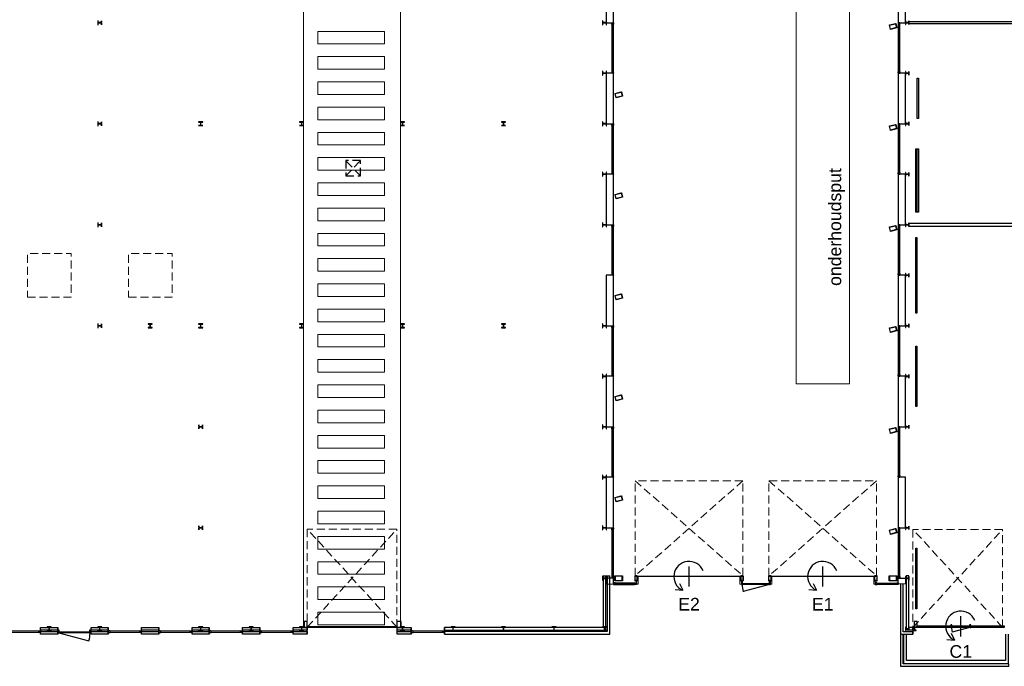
# Model space of a CAD drawing. Header units: millimetres. Extents: x 7256 to 213640, y 21030 to 164335.
# Tile 15 of 70: x 57626 to 96613, y 34980 to 60566. Entities that reach past the tile are written whole.
import ezdxf
from ezdxf.enums import TextEntityAlignment as Align

# ---------------------------------------------------------------- set-up
doc = ezdxf.new("R2010")
doc.units = ezdxf.units.MM
doc.header["$LTSCALE"] = 100
doc.linetypes.add('HIDDEN2', pattern=[4.7625, 3.175, -1.5875])
for name, color, linetype in [('AA28----_KONSTRUKTIE', 252, 'Continuous'), ('AL21----_BUITENWAND', 3, 'Continuous'), ('AL22----_BINNENWAND', 2, 'Continuous'), ('AL23----_VLOEREN', 8, 'Continuous'), ('AL28----_KONSTRUKTIE_BETON', 3, 'Continuous'), ('AL28----_KONSTRUKTIE_STAAL', 1, 'Continuous'), ('AL31----_BUITENKOZIJNEN', 1, 'Continuous'), ('AL31----_DRAAIRICHTING', 8, 'HIDDEN2'), ('AL32----_BINNENKOZIJNEN', 1, 'Continuous'), ('AL33----_VLOEROPENINGEN', 1, 'HIDDEN2'), ('AL37----_DAKOPENINGEN', 8, 'HIDDEN2'), ('AL43----_VLOERAFWERKINGEN', 8, 'Continuous'), ('AL51----_RADIATOREN', 8, 'Continuous'), ('AT31----_BUITENKOZIJNEN', 7, 'Continuous')]:
    doc.layers.add(name, color=color, linetype=linetype)
doc.styles.get("Standard").update_dxf_attribs({"font": 'arial.ttf'})

# ---------------------------------------------------------------- blocks, each defined once
blk = doc.blocks.new('HEA 160')
at = {"layer": 'AA28----_KONSTRUKTIE'}
h = blk.add_hatch(color=256, dxfattribs=at)
h.dxf.hatch_style = 1
h.paths.add_polyline_path([(80, -76), (80, -67), (18, -67, -0.414214), (3, -52), (3, 52, -0.414214), (18, 67), (80, 67), (80, 76), (-80, 76), (-80, 67), (-18, 67, -0.414214), (-3, 52), (-3, -52, -0.414214), (-18, -67), (-80, -67), (-80, -76)])
at = {"layer": 'AL28----_KONSTRUKTIE_STAAL'}
blk.add_lwpolyline([(-80, 76), (-80, 67), (-18, 67, -0.414214), (-3, 52), (-3, -52, -0.414214), (-18, -67), (-80, -67), (-80, -76), (80, -76), (80, -67), (18, -67, -0.414214), (3, -52), (3, 52, -0.414214), (18, 67), (80, 67), (80, 76)], format="xyb", close=True, dxfattribs=at)
blk = doc.blocks.new('Buitenkozijn B')
at = {"layer": 'AL31----_BUITENKOZIJNEN', "linetype": 'Continuous', "lineweight": 0}
for p, q in [((59, 34), (1260, 34)), ((76, 14), (1243, 14)), ((1243, 14), (1260, 14)), ((1260, 14), (1243, 14)), ((1260, 14), (1260, 34)), ((1260, 34), (1260, 14)), ((1243, -34), (76, -34))]:
    blk.add_line(p, q, dxfattribs=at)
at = {"layer": 'AL31----_BUITENKOZIJNEN'}
for points in [[(0, 34), (0, -34), (76, -34), (76, 14), (59, 14), (59, 34)], [(1319, 34), (1319, -34), (1243, -34), (1243, 14), (1260, 14), (1260, 34)]]:
    blk.add_lwpolyline(points, close=True, dxfattribs=at)
blk = doc.blocks.new('*U210')
at = {"layer": 'AL31----_BUITENKOZIJNEN'}
for points in [[(-1300, -50), (-1265, -50), (-1265, -9), (-1250, -9), (-1250, 50), (-1300, 50)], [(-50, 50), (-50, -9), (-35, -9), (-35, -50), (0, -50), (0, 50)], [(-1265, -9), (-35, -9), (-35, -50), (-1265, -50)]]:
    blk.add_lwpolyline(points, close=True, dxfattribs=at)
blk.add_lwpolyline([(-1265, -50), (-77, -368)], dxfattribs=at)
blk.add_arc((-1265, -50), 1230, 345, 0, dxfattribs=at)
blk = doc.blocks.new('*U215')
at = {"layer": 'AL31----_BUITENKOZIJNEN'}
for points in [[(-1150, -50), (-1115, -50), (-1115, -9), (-1100, -9), (-1100, 50), (-1150, 50)], [(-50, 50), (-50, -9), (-35, -9), (-35, -50), (0, -50), (0, 50)], [(-1115, -9), (-35, -9), (-35, -50), (-1115, -50)]]:
    blk.add_lwpolyline(points, close=True, dxfattribs=at)
blk.add_lwpolyline([(-35, -50), (-1078, -329)], dxfattribs=at)
blk.add_arc((-35, -50), 1080, 179.5012, 195, dxfattribs=at)
blk = doc.blocks.new('HEA 140')
at = {"layer": 'AL28----_KONSTRUKTIE_BETON'}
h = blk.add_hatch(color=7, dxfattribs=at)
h.dxf.hatch_style = 1
h.paths.add_polyline_path([(3, -46), (3, 46, -0.414214), (15, 58), (70, 58), (70, 66), (-70, 66), (-70, 58), (-15, 58, -0.414214), (-3, 46), (-3, -46, -0.414214), (-15, -58), (-70, -58), (-70, -66), (70, -66), (70, -58), (15, -58, -0.414214)])
blk.add_lwpolyline([(-70, 66), (-70, 58), (-15, 58, -0.414214), (-3, 46), (-3, -46, -0.414214), (-15, -58), (-70, -58), (-70, -66), (70, -66), (70, -58), (15, -58, -0.414214), (3, -46), (3, 46, -0.414214), (15, 58), (70, 58), (70, 66)], format="xyb", close=True, dxfattribs=at)
blk = doc.blocks.new('*U216')
at = {"layer": 'AL32----_BINNENKOZIJNEN'}
for points in [[(-800, -50), (-765, -50), (-765, -9), (-750, -9), (-750, 50), (-800, 50)], [(-50, 50), (-50, -9), (-35, -9), (-35, -50), (0, -50), (0, 50)], [(-765, -9), (-35, -9), (-35, -50), (-765, -50)]]:
    blk.add_lwpolyline(points, close=True, dxfattribs=at)
blk.add_lwpolyline([(-35, -50), (-740, -239)], dxfattribs=at)
blk.add_arc((-35, -50), 730, 180, 195, dxfattribs=at)
blk = doc.blocks.new('33_kruipluik_580x610')
at = {"layer": 'AL33----_VLOEROPENINGEN'}
for p, q in [((290, -305), (-290, 305)), ((-290, -305), (290, 305))]:
    blk.add_line(p, q, dxfattribs=at)
blk.add_lwpolyline([(-290, 305), (-290, -305), (290, -305), (290, 305)], close=True, dxfattribs=at)
blk = doc.blocks.new('31_roldeur_nummer')
at = {"layer": 'AT31----_BUITENKOZIJNEN', "flags": 12}
blk.add_attdef('31_ROLDEUR-NR', text='', height=500, dxfattribs=at).set_placement((0, 0), align=Align.MIDDLE_CENTER)
blk = doc.blocks.new('31_roldeur_symbool')
at = {"layer": 'AL31----_BUITENKOZIJNEN'}
for p, q in [((0, -400), (0, 400)), ((-375, -272), (-251, -545)), ((-550, -516), (-251, -545))]:
    blk.add_line(p, q, dxfattribs=at)
blk.add_arc((0, 0), 600, 22.5129, 245.2527, dxfattribs=at)

msp = doc.modelspace()

# ---------------------------------------------------------------- hatches: boundary and pattern name
at = {"layer": 'AA28----_KONSTRUKTIE'}
h = msp.add_hatch(color=256, dxfattribs=at)
h.dxf.hatch_style = 1
h.paths.add_polyline_path([(92350, 60245, 0.414214), (92354, 60251), (92313, 60416, 0.414214), (92307, 60420), (92064, 60359, 0.414214), (92061, 60353), (92102, 60188, 0.414214), (92108, 60185)])
h.paths.add_polyline_path([(92072, 60351), (92305, 60409), (92343, 60253), (92110, 60195)], flags=16)
h = msp.add_hatch(color=256, dxfattribs=at)
h.dxf.hatch_style = 1
h.paths.add_polyline_path([(92350, 60245, 0.414214), (92354, 60251), (92313, 60416, 0.414214), (92307, 60420), (92064, 60359, 0.414214), (92061, 60353), (92102, 60188, 0.414214), (92108, 60185)])
h.paths.add_polyline_path([(92072, 60351), (92305, 60409), (92343, 60253), (92110, 60195)], flags=16)
h = msp.add_hatch(color=256, dxfattribs=at)
h.dxf.hatch_style = 1
h.paths.add_polyline_path([(81488, 57537, 0.414214), (81492, 57543), (81451, 57708, 0.414214), (81445, 57711), (81202, 57651, 0.414214), (81198, 57645), (81240, 57480, 0.414214), (81246, 57476)])
h.paths.add_polyline_path([(81209, 57642), (81442, 57700), (81481, 57545), (81248, 57487)], flags=16)
h = msp.add_hatch(color=256, dxfattribs=at)
h.dxf.hatch_style = 1
h.paths.add_polyline_path([(81488, 57537, 0.414214), (81492, 57543), (81451, 57708, 0.414214), (81445, 57711), (81202, 57651, 0.414214), (81198, 57645), (81240, 57480, 0.414214), (81246, 57476)])
h.paths.add_polyline_path([(81209, 57642), (81442, 57700), (81481, 57545), (81248, 57487)], flags=16)
h = msp.add_hatch(color=256, dxfattribs=at)
h.dxf.hatch_style = 1
h.paths.add_polyline_path([(92350, 56248, 0.414214), (92354, 56254), (92313, 56419, 0.414214), (92307, 56422), (92064, 56362, 0.414214), (92061, 56356), (92102, 56191, 0.414214), (92108, 56187)])
h.paths.add_polyline_path([(92072, 56354), (92305, 56412), (92343, 56256), (92110, 56198)], flags=16)
h = msp.add_hatch(color=256, dxfattribs=at)
h.dxf.hatch_style = 1
h.paths.add_polyline_path([(92350, 56248, 0.414214), (92354, 56254), (92313, 56419, 0.414214), (92307, 56422), (92064, 56362, 0.414214), (92061, 56356), (92102, 56191, 0.414214), (92108, 56187)])
h.paths.add_polyline_path([(92072, 56354), (92305, 56412), (92343, 56256), (92110, 56198)], flags=16)
h = msp.add_hatch(color=256, dxfattribs=at)
h.dxf.hatch_style = 1
h.paths.add_polyline_path([(81488, 53539, 0.414214), (81492, 53545), (81451, 53710, 0.414214), (81445, 53714), (81202, 53654, 0.414214), (81198, 53647), (81240, 53483, 0.414214), (81246, 53479)])
h.paths.add_polyline_path([(81209, 53645), (81442, 53703), (81481, 53548), (81248, 53490)], flags=16)
h = msp.add_hatch(color=256, dxfattribs=at)
h.dxf.hatch_style = 1
h.paths.add_polyline_path([(81488, 53539, 0.414214), (81492, 53545), (81451, 53710, 0.414214), (81445, 53714), (81202, 53654, 0.414214), (81198, 53647), (81240, 53483, 0.414214), (81246, 53479)])
h.paths.add_polyline_path([(81209, 53645), (81442, 53703), (81481, 53548), (81248, 53490)], flags=16)
h = msp.add_hatch(color=256, dxfattribs=at)
h.dxf.hatch_style = 1
h.paths.add_polyline_path([(92350, 52251, 0.414214), (92354, 52257), (92313, 52422, 0.414214), (92307, 52425), (92064, 52365, 0.414214), (92061, 52359), (92102, 52194, 0.414214), (92108, 52190)])
h.paths.add_polyline_path([(92072, 52356), (92305, 52414), (92343, 52259), (92110, 52201)], flags=16)
h = msp.add_hatch(color=256, dxfattribs=at)
h.dxf.hatch_style = 1
h.paths.add_polyline_path([(92350, 52251, 0.414214), (92354, 52257), (92313, 52422, 0.414214), (92307, 52425), (92064, 52365, 0.414214), (92061, 52359), (92102, 52194, 0.414214), (92108, 52190)])
h.paths.add_polyline_path([(92072, 52356), (92305, 52414), (92343, 52259), (92110, 52201)], flags=16)
h = msp.add_hatch(color=256, dxfattribs=at)
h.dxf.hatch_style = 1
h.paths.add_polyline_path([(81488, 49542, 0.414214), (81492, 49548), (81451, 49713, 0.414214), (81445, 49717), (81202, 49656, 0.414214), (81198, 49650), (81240, 49485, 0.414214), (81246, 49482)])
h.paths.add_polyline_path([(81209, 49648), (81442, 49706), (81481, 49551), (81248, 49493)], flags=16)
h = msp.add_hatch(color=256, dxfattribs=at)
h.dxf.hatch_style = 1
h.paths.add_polyline_path([(81488, 49542, 0.414214), (81492, 49548), (81451, 49713, 0.414214), (81445, 49717), (81202, 49656, 0.414214), (81198, 49650), (81240, 49485, 0.414214), (81246, 49482)])
h.paths.add_polyline_path([(81209, 49648), (81442, 49706), (81481, 49551), (81248, 49493)], flags=16)
h = msp.add_hatch(color=256, dxfattribs=at)
h.dxf.hatch_style = 1
h.paths.add_polyline_path([(92350, 48253, 0.414214), (92354, 48260), (92313, 48425, 0.414214), (92307, 48428), (92064, 48368, 0.414214), (92061, 48362), (92102, 48197, 0.414214), (92108, 48193)])
h.paths.add_polyline_path([(92072, 48359), (92305, 48417), (92343, 48262), (92110, 48204)], flags=16)
h = msp.add_hatch(color=256, dxfattribs=at)
h.dxf.hatch_style = 1
h.paths.add_polyline_path([(92350, 48253, 0.414214), (92354, 48260), (92313, 48425, 0.414214), (92307, 48428), (92064, 48368, 0.414214), (92061, 48362), (92102, 48197, 0.414214), (92108, 48193)])
h.paths.add_polyline_path([(92072, 48359), (92305, 48417), (92343, 48262), (92110, 48204)], flags=16)
h = msp.add_hatch(color=256, dxfattribs=at)
h.dxf.hatch_style = 1
h.paths.add_polyline_path([(81488, 45545, 0.414214), (81492, 45551), (81451, 45716, 0.414214), (81445, 45720), (81202, 45659, 0.414214), (81198, 45653), (81240, 45488, 0.414214), (81246, 45485)])
h.paths.add_polyline_path([(81209, 45651), (81442, 45709), (81481, 45554), (81248, 45495)], flags=16)
h = msp.add_hatch(color=256, dxfattribs=at)
h.dxf.hatch_style = 1
h.paths.add_polyline_path([(81488, 45545, 0.414214), (81492, 45551), (81451, 45716, 0.414214), (81445, 45720), (81202, 45659, 0.414214), (81198, 45653), (81240, 45488, 0.414214), (81246, 45485)])
h.paths.add_polyline_path([(81209, 45651), (81442, 45709), (81481, 45554), (81248, 45495)], flags=16)
h = msp.add_hatch(color=256, dxfattribs=at)
h.dxf.hatch_style = 1
h.paths.add_polyline_path([(92350, 44256, 0.414214), (92354, 44262), (92313, 44427, 0.414214), (92307, 44431), (92064, 44371, 0.414214), (92061, 44364), (92102, 44199, 0.414214), (92108, 44196)])
h.paths.add_polyline_path([(92072, 44362), (92305, 44420), (92343, 44265), (92110, 44207)], flags=16)
h = msp.add_hatch(color=256, dxfattribs=at)
h.dxf.hatch_style = 1
h.paths.add_polyline_path([(92350, 44256, 0.414214), (92354, 44262), (92313, 44427, 0.414214), (92307, 44431), (92064, 44371, 0.414214), (92061, 44364), (92102, 44199, 0.414214), (92108, 44196)])
h.paths.add_polyline_path([(92072, 44362), (92305, 44420), (92343, 44265), (92110, 44207)], flags=16)
h = msp.add_hatch(color=256, dxfattribs=at)
h.dxf.hatch_style = 1
h.paths.add_polyline_path([(81488, 41548, 0.414214), (81492, 41554), (81451, 41719, 0.414214), (81445, 41722), (81202, 41662, 0.414214), (81199, 41656), (81240, 41491, 0.414214), (81246, 41487)])
h.paths.add_polyline_path([(81209, 41654), (81442, 41712), (81481, 41556), (81248, 41498)], flags=16)
h = msp.add_hatch(color=256, dxfattribs=at)
h.dxf.hatch_style = 1
h.paths.add_polyline_path([(81488, 41548, 0.414214), (81492, 41554), (81451, 41719, 0.414214), (81445, 41722), (81202, 41662, 0.414214), (81199, 41656), (81240, 41491, 0.414214), (81246, 41487)])
h.paths.add_polyline_path([(81209, 41654), (81442, 41712), (81481, 41556), (81248, 41498)], flags=16)
h = msp.add_hatch(color=256, dxfattribs=at)
h.dxf.hatch_style = 1
h.paths.add_polyline_path([(92350, 40259, 0.414214), (92354, 40265), (92313, 40430, 0.414214), (92307, 40434), (92064, 40373, 0.414214), (92061, 40367), (92102, 40202, 0.414214), (92108, 40199)])
h.paths.add_polyline_path([(92072, 40365), (92305, 40423), (92343, 40268), (92110, 40210)], flags=16)
h = msp.add_hatch(color=256, dxfattribs=at)
h.dxf.hatch_style = 1
h.paths.add_polyline_path([(92350, 40259, 0.414214), (92354, 40265), (92313, 40430, 0.414214), (92307, 40434), (92064, 40373, 0.414214), (92061, 40367), (92102, 40202, 0.414214), (92108, 40199)])
h.paths.add_polyline_path([(92072, 40365), (92305, 40423), (92343, 40268), (92110, 40210)], flags=16)
h = msp.add_hatch(color=256, dxfattribs=at)
h.dxf.hatch_style = 1
h.paths.add_polyline_path([(81495, 38557, 0.414214), (81490, 38562), (81200, 38562, 0.414214), (81195, 38557), (81195, 38367, 0.414214), (81200, 38362), (81490, 38362, 0.414214), (81495, 38367)])
h.paths.add_polyline_path([(81208, 38375), (81208, 38550), (81483, 38550), (81483, 38375)], flags=16)
h = msp.add_hatch(color=256, dxfattribs=at)
h.dxf.hatch_style = 1
h.paths.add_polyline_path([(81495, 38557, 0.414214), (81490, 38562), (81200, 38562, 0.414214), (81195, 38557), (81195, 38367, 0.414214), (81200, 38362), (81490, 38362, 0.414214), (81495, 38367)])
h.paths.add_polyline_path([(81208, 38375), (81208, 38550), (81483, 38550), (81483, 38375)], flags=16)
h = msp.add_hatch(color=256, dxfattribs=at)
h.dxf.hatch_style = 1
h.paths.add_polyline_path([(82080, 38367), (82080, 38552), (82080, 38557, 0.414219), (82075, 38562), (81985, 38562, 0.414214), (81980, 38557), (81980, 38367, 0.414214), (81985, 38362), (82075, 38362, 0.415972)])
h.paths.add_polyline_path([(81990, 38372), (81990, 38552), (82070, 38552), (82070, 38372)], flags=16)
h = msp.add_hatch(color=256, dxfattribs=at)
h.dxf.hatch_style = 1
h.paths.add_polyline_path([(82080, 38367), (82080, 38552), (82080, 38557, 0.414219), (82075, 38562), (81985, 38562, 0.414214), (81980, 38557), (81980, 38367, 0.414214), (81985, 38362), (82075, 38362, 0.415972)])
h.paths.add_polyline_path([(81990, 38372), (81990, 38552), (82070, 38552), (82070, 38372)], flags=16)
h = msp.add_hatch(color=256, dxfattribs=at)
h.dxf.hatch_style = 1
h.paths.add_polyline_path([(86277, 38367), (86277, 38552), (86277, 38557, 0.414219), (86272, 38562), (86182, 38562, 0.414214), (86177, 38557), (86177, 38367, 0.414214), (86182, 38362), (86272, 38362, 0.415972)])
h.paths.add_polyline_path([(86187, 38372), (86187, 38552), (86267, 38552), (86267, 38372)], flags=16)
h = msp.add_hatch(color=256, dxfattribs=at)
h.dxf.hatch_style = 1
h.paths.add_polyline_path([(86277, 38367), (86277, 38552), (86277, 38557, 0.414219), (86272, 38562), (86182, 38562, 0.414214), (86177, 38557), (86177, 38367, 0.414214), (86182, 38362), (86272, 38362, 0.415972)])
h.paths.add_polyline_path([(86187, 38372), (86187, 38552), (86267, 38552), (86267, 38372)], flags=16)
h = msp.add_hatch(color=256, dxfattribs=at)
h.dxf.hatch_style = 1
h.paths.add_polyline_path([(87376, 38367), (87376, 38552), (87376, 38557, 0.414219), (87371, 38562), (87281, 38562, 0.414214), (87276, 38557), (87276, 38367, 0.414214), (87281, 38362), (87371, 38362, 0.415972)])
h.paths.add_polyline_path([(87286, 38372), (87286, 38552), (87366, 38552), (87366, 38372)], flags=16)
h = msp.add_hatch(color=256, dxfattribs=at)
h.dxf.hatch_style = 1
h.paths.add_polyline_path([(87376, 38367), (87376, 38552), (87376, 38557, 0.414219), (87371, 38562), (87281, 38562, 0.414214), (87276, 38557), (87276, 38367, 0.414214), (87281, 38362), (87371, 38362, 0.415972)])
h.paths.add_polyline_path([(87286, 38372), (87286, 38552), (87366, 38552), (87366, 38372)], flags=16)
h = msp.add_hatch(color=256, dxfattribs=at)
h.dxf.hatch_style = 1
h.paths.add_polyline_path([(91573, 38367), (91573, 38552), (91573, 38557, 0.414219), (91568, 38562), (91478, 38562, 0.414214), (91473, 38557), (91473, 38367, 0.414214), (91478, 38362), (91568, 38362, 0.415972)])
h.paths.add_polyline_path([(91483, 38372), (91483, 38552), (91563, 38552), (91563, 38372)], flags=16)
h = msp.add_hatch(color=256, dxfattribs=at)
h.dxf.hatch_style = 1
h.paths.add_polyline_path([(91573, 38367), (91573, 38552), (91573, 38557, 0.414219), (91568, 38562), (91478, 38562, 0.414214), (91473, 38557), (91473, 38367, 0.414214), (91478, 38362), (91568, 38362, 0.415972)])
h.paths.add_polyline_path([(91483, 38372), (91483, 38552), (91563, 38552), (91563, 38372)], flags=16)
h = msp.add_hatch(color=256, dxfattribs=at)
h.dxf.hatch_style = 1
h.paths.add_polyline_path([(92357, 38557, 0.414214), (92352, 38562), (92063, 38562, 0.414214), (92058, 38557), (92058, 38367, 0.414214), (92063, 38362), (92352, 38362, 0.414214), (92357, 38367)])
h.paths.add_polyline_path([(92070, 38375), (92070, 38550), (92345, 38550), (92345, 38375)], flags=16)
h = msp.add_hatch(color=256, dxfattribs=at)
h.dxf.hatch_style = 1
h.paths.add_polyline_path([(92357, 38557, 0.414214), (92352, 38562), (92063, 38562, 0.414214), (92058, 38557), (92058, 38367, 0.414214), (92063, 38362), (92352, 38362, 0.414214), (92357, 38367)])
h.paths.add_polyline_path([(92070, 38375), (92070, 38550), (92345, 38550), (92345, 38375)], flags=16)

# ---------------------------------------------------------------- linework, layer by layer
at = {"layer": 'AL21----_BUITENWAND'}
for points in [[(80725, 38562), (80725, 36519), (74445, 36519), (74445, 36409), (80835, 36409), (80835, 38562)], [(80885, 38562), (80885, 36359), (74445, 36359), (74445, 36249), (80995, 36249), (80995, 38562)], [(80725, 38562), (80995, 38562)], [(92507, 38237), (92507, 36249), (92992, 36249), (92992, 36349), (92607, 36349), (92607, 38238)], [(58456, 36249), (58456, 36519)], [(59136, 36249), (59136, 36519)], [(60455, 36249), (60455, 36519)], [(61135, 36249), (61135, 36519)], [(62454, 36249), (62454, 36519)], [(63133, 36249), (63133, 36519)], [(64452, 36249), (64452, 36519)], [(65132, 36249), (65132, 36519)], [(66451, 36249), (66451, 36519)], [(67130, 36249), (67130, 36519)], [(68449, 36249), (68449, 36519)], [(69009, 36249), (69009, 36519)], [(72566, 36249), (72566, 36519)], [(73126, 36249), (73126, 36519)], [(74445, 36249), (74445, 36519)], [(92992, 36519), (92992, 36249)], [(92507, 36249), (92507, 34980), (96789, 34980), (96789, 35080), (92607, 35080), (92607, 36249)], [(92617, 36249), (92617, 35090), (96784, 35090), (96784, 36249)], [(96664, 36249), (96664, 35210), (92737, 35210), (92737, 36249)]]:
    msp.add_lwpolyline(points, dxfattribs=at)
for points in [[(81140, 38462), (80851, 38462), (80851, 38239), (81140, 38236)], [(92412, 38462), (92702, 38462), (92702, 38239), (92412, 38236)], [(92827, 38562), (92727, 38562), (92727, 36419), (92992, 36419), (92992, 36519), (92827, 36519)], [(58456, 36409), (58456, 36519), (59136, 36519), (59136, 36409)], [(58456, 36249), (58456, 36359), (59136, 36359), (59136, 36249)], [(60455, 36409), (60455, 36519), (61135, 36519), (61135, 36409)], [(60455, 36249), (60455, 36359), (61135, 36359), (61135, 36249)], [(62454, 36409), (62454, 36519), (63133, 36519), (63133, 36409)], [(62454, 36249), (62454, 36359), (63133, 36359), (63133, 36249)], [(64452, 36409), (64452, 36519), (65132, 36519), (65132, 36409)], [(64452, 36249), (64452, 36359), (65132, 36359), (65132, 36249)], [(66451, 36409), (66451, 36519), (67130, 36519), (67130, 36409)], [(66451, 36249), (66451, 36359), (67130, 36359), (67130, 36249)], [(68449, 36409), (68449, 36519), (69009, 36519), (69009, 36409)], [(68449, 36249), (68449, 36359), (69009, 36359), (69009, 36249)], [(72566, 36409), (72566, 36519), (73126, 36519), (73126, 36409)], [(72566, 36249), (72566, 36359), (73126, 36359), (73126, 36249)]]:
    msp.add_lwpolyline(points, close=True, dxfattribs=at)
at = {"layer": 'AL21----_BUITENWAND', "linetype": 'Continuous', "lineweight": 0, "flags": 128}
for points in [[(82050, 38227), (82110, 38227), (82110, 38362), (82050, 38362)], [(82080, 38362), (82110, 38362), (82110, 38552), (82080, 38552)], [(86141, 38362), (86171, 38362), (86171, 38552), (86141, 38552)], [(86201, 38227), (86141, 38227), (86141, 38362), (86201, 38362)], [(87346, 38227), (87406, 38227), (87406, 38362), (87346, 38362)], [(87376, 38362), (87406, 38362), (87406, 38552), (87376, 38552)], [(91443, 38362), (91473, 38362), (91473, 38552), (91443, 38552)], [(91503, 38227), (91443, 38227), (91443, 38362), (91503, 38362)]]:
    msp.add_lwpolyline(points, close=True, dxfattribs=at)
at = {"layer": 'AL22----_BINNENWAND'}
for points in [[(81140, 62444), (80851, 62444), (80851, 60447), (81140, 60447)], [(92702, 62445), (92412, 62445), (92412, 60447), (92702, 60447)], [(92839, 60397), (92838, 60497), (99254, 60497), (99254, 60397), (98923, 60397), (98923, 60028), (98823, 60028), (98823, 60397)], [(81140, 58448), (80851, 58448), (80851, 56450), (81140, 56450)], [(92702, 58448), (92412, 58448), (92412, 56450), (92702, 56450)], [(81140, 54451), (80851, 54451), (80851, 52452), (81140, 52452)], [(92702, 54451), (92412, 54451), (92412, 52452), (92702, 52452)], [(81140, 50454), (80851, 50454), (80851, 48455), (81140, 48455)], [(92702, 50454), (92412, 50454), (92412, 48455), (92702, 48455)], [(81140, 46457), (80851, 46457), (80851, 44458), (81140, 44458)], [(92702, 46457), (92412, 46457), (92412, 44458), (92702, 44458)], [(81140, 42459), (80851, 42459), (80851, 40461), (81140, 40461)], [(92702, 42459), (92412, 42459), (92412, 40461), (92702, 40461)]]:
    msp.add_lwpolyline(points, close=True, dxfattribs=at)
msp.add_lwpolyline([(98823, 52502), (92839, 52502), (92838, 52402), (100751, 52402)], dxfattribs=at)
at = {"layer": 'AL22----_BINNENWAND', "linetype": 'Continuous', "lineweight": 0, "flags": 128}
for points in [[(86177, 38362), (86147, 38362), (86147, 38552), (86177, 38552)], [(86201, 38227), (86147, 38227), (86147, 38362), (86201, 38362)], [(87351, 38227), (87406, 38227), (87406, 38362), (87351, 38362)], [(87376, 38362), (87406, 38362), (87406, 38552), (87376, 38552)]]:
    msp.add_lwpolyline(points, close=True, dxfattribs=at)
at = {"layer": 'AL23----_VLOEREN', "linetype": 'Continuous', "lineweight": 0, "flags": 128}
msp.add_lwpolyline([(88368, 46155), (88368, 61246), (90482, 61246), (90482, 46155)], close=True, dxfattribs=at)
at = {"layer": 'AL28----_KONSTRUKTIE_STAAL'}
for points in [[(92313, 60416), (92354, 60251, -0.414214), (92350, 60245), (92108, 60185, -0.414214), (92102, 60188), (92061, 60353, -0.414214), (92064, 60359), (92307, 60420, -0.414214)], [(81451, 57708), (81492, 57543, -0.414214), (81488, 57537), (81246, 57476, -0.414214), (81240, 57480), (81198, 57645, -0.414214), (81202, 57651), (81445, 57711, -0.414214)], [(92313, 56419), (92354, 56254, -0.414214), (92350, 56248), (92108, 56187, -0.414214), (92102, 56191), (92061, 56356, -0.414214), (92064, 56362), (92307, 56422, -0.414214)], [(81451, 53710), (81492, 53545, -0.414214), (81488, 53539), (81246, 53479, -0.414214), (81240, 53483), (81198, 53647, -0.414214), (81202, 53654), (81445, 53714, -0.414214)], [(92313, 52422), (92354, 52257, -0.414214), (92350, 52251), (92108, 52190, -0.414214), (92102, 52194), (92061, 52359, -0.414214), (92064, 52365), (92307, 52425, -0.414214)], [(81451, 49713), (81492, 49548, -0.414214), (81488, 49542), (81246, 49482, -0.414214), (81240, 49485), (81198, 49650, -0.414214), (81202, 49656), (81445, 49717, -0.414214)], [(92313, 48425), (92354, 48260, -0.414214), (92350, 48253), (92108, 48193, -0.414214), (92102, 48197), (92061, 48362, -0.414214), (92064, 48368), (92307, 48428, -0.414214)], [(81451, 45716), (81492, 45551, -0.414214), (81488, 45545), (81246, 45485, -0.414214), (81240, 45488), (81198, 45653, -0.414214), (81202, 45659), (81445, 45720, -0.414214)], [(92313, 44427), (92354, 44262, -0.414214), (92350, 44256), (92108, 44196, -0.414214), (92102, 44199), (92061, 44364, -0.414214), (92064, 44371), (92307, 44431, -0.414214)], [(81451, 41719), (81492, 41554, -0.414214), (81488, 41548), (81246, 41487, -0.414214), (81240, 41491), (81199, 41656, -0.414214), (81202, 41662), (81445, 41722, -0.414214)], [(92313, 40430), (92354, 40265, -0.414214), (92350, 40259), (92108, 40199, -0.414214), (92102, 40202), (92061, 40367, -0.414214), (92064, 40373), (92307, 40434, -0.414214)], [(81200, 38562), (81490, 38562, -0.414214), (81495, 38557), (81495, 38367, -0.414214), (81490, 38362), (81200, 38362, -0.414214), (81195, 38367), (81195, 38557, -0.414214)], [(82075, 38562), (81985, 38562, 0.414214), (81980, 38557), (81980, 38367, 0.414214), (81985, 38362), (82075, 38362, 0.414214), (82080, 38367), (82080, 38557, 0.414214)], [(86272, 38562), (86182, 38562, 0.414214), (86177, 38557), (86177, 38367, 0.414214), (86182, 38362), (86272, 38362, 0.414214), (86277, 38367), (86277, 38557, 0.414214)], [(87371, 38562), (87281, 38562, 0.414214), (87276, 38557), (87276, 38367, 0.414214), (87281, 38362), (87371, 38362, 0.414214), (87376, 38367), (87376, 38557, 0.414214)], [(91568, 38562), (91478, 38562, 0.414214), (91473, 38557), (91473, 38367, 0.414214), (91478, 38362), (91568, 38362, 0.414214), (91573, 38367), (91573, 38557, 0.414214)], [(92063, 38562), (92352, 38562, -0.414214), (92357, 38557), (92357, 38367, -0.414214), (92352, 38362), (92063, 38362, -0.414214), (92058, 38367), (92058, 38557, -0.414214)]]:
    msp.add_lwpolyline(points, format="xyb", close=True, dxfattribs=at)
for points in [[(92110, 60195), (92072, 60351), (92305, 60409), (92343, 60253)], [(81248, 57487), (81209, 57642), (81442, 57700), (81481, 57545)], [(92110, 56198), (92072, 56354), (92305, 56412), (92343, 56256)], [(81248, 53490), (81209, 53645), (81442, 53703), (81481, 53548)], [(92110, 52201), (92072, 52356), (92305, 52414), (92343, 52259)], [(81248, 49493), (81209, 49648), (81442, 49706), (81481, 49551)], [(92110, 48204), (92072, 48359), (92305, 48417), (92343, 48262)], [(81248, 45495), (81209, 45651), (81442, 45709), (81481, 45554)], [(92110, 44207), (92072, 44362), (92305, 44420), (92343, 44265)], [(81248, 41498), (81209, 41654), (81442, 41712), (81481, 41556)], [(92110, 40210), (92072, 40365), (92305, 40423), (92343, 40268)], [(81208, 38550), (81208, 38375), (81483, 38375), (81483, 38550)], [(81990, 38372), (81990, 38552), (82070, 38552), (82070, 38372)], [(86187, 38372), (86187, 38552), (86267, 38552), (86267, 38372)], [(87286, 38372), (87286, 38552), (87366, 38552), (87366, 38372)], [(91483, 38372), (91483, 38552), (91563, 38552), (91563, 38372)], [(92070, 38550), (92070, 38375), (92345, 38375), (92345, 38550)]]:
    msp.add_lwpolyline(points, close=True, dxfattribs=at)
at = {"layer": 'AL31----_BUITENKOZIJNEN', "linetype": 'Continuous', "lineweight": 0}
for p, q in [((72561, 36559), (69014, 36559)), ((69014, 36519), (72561, 36519))]:
    msp.add_line(p, q, dxfattribs=at)
at = {"layer": 'AL31----_BUITENKOZIJNEN'}
for points in [[(81140, 38280), (81140, 38212), (81216, 38212), (81216, 38260), (81199, 38260), (81199, 38280)], [(81991, 38280), (82050, 38280), (82050, 38212), (81974, 38212), (81974, 38260), (81991, 38260)], [(91562, 38280), (91503, 38280), (91503, 38212), (91579, 38212), (91579, 38260), (91562, 38260)], [(92412, 38280), (92412, 38212), (92336, 38212), (92336, 38260), (92353, 38260), (92353, 38280)], [(68889, 36519), (69014, 36519), (69014, 36749), (68889, 36749)], [(72561, 36519), (72726, 36519), (72726, 36749), (72561, 36749)], [(93039, 36530), (93164, 36530), (93164, 36755), (93039, 36755)], [(59145, 36409), (59136, 36409), (59136, 36309), (59145, 36309)], [(60455, 36409), (60445, 36409), (60445, 36309), (60455, 36309)], [(93164, 36570), (93164, 36530), (96614, 36530), (96614, 36570)]]:
    msp.add_lwpolyline(points, close=True, dxfattribs=at)
for points in [[(81199, 38280), (81991, 38280)], [(81216, 38260), (81974, 38260)], [(81216, 38212), (81974, 38212)], [(82110, 38552), (86147, 38552)], [(87406, 38552), (91443, 38552)], [(92336, 38260), (91579, 38260)], [(92336, 38212), (91579, 38212)]]:
    msp.add_lwpolyline(points, dxfattribs=at)
at = {"layer": 'AL31----_DRAAIRICHTING', "lineweight": 0}
for p, q in [((81998, 38561), (81998, 42323)), ((86259, 42323), (81998, 42323)), ((86259, 42323), (81998, 38561)), ((81998, 42323), (86259, 38561)), ((86259, 38561), (86259, 42323)), ((87295, 38561), (87295, 42323)), ((87295, 42323), (91556, 42323)), ((91556, 42323), (87295, 38561)), ((87295, 42323), (91556, 38561)), ((91556, 38561), (91556, 42323)), ((72561, 40406), (69014, 40406)), ((69014, 40406), (69014, 36529)), ((69014, 36529), (72561, 40406)), ((72561, 36529), (69014, 40406)), ((72561, 36529), (72561, 40406)), ((96544, 40396), (92997, 40396)), ((92997, 40396), (92997, 36519)), ((92997, 36519), (96544, 40396)), ((96544, 36519), (92997, 40396)), ((96544, 36519), (96544, 40396)), ((69014, 36529), (72561, 36529)), ((92997, 36519), (96544, 36519))]:
    msp.add_line(p, q, dxfattribs=at)
at = {"layer": 'AL32----_BINNENKOZIJNEN', "linetype": 'Continuous', "lineweight": 0}
for p, q in [((81070, 60372), (81070, 58523)), ((81100, 58523), (81100, 60372)), ((81140, 58506), (81140, 60389)), ((92412, 58506), (92412, 60389)), ((92452, 58523), (92452, 60372)), ((92482, 60372), (92482, 58523)), ((81070, 56375), (81070, 54526)), ((81100, 54526), (81100, 56375)), ((81140, 54509), (81140, 56392)), ((92412, 54509), (92412, 56392)), ((92452, 54526), (92452, 56375)), ((92482, 56375), (92482, 54526)), ((81070, 52377), (81070, 50529)), ((81100, 50529), (81100, 52377)), ((81140, 50512), (81140, 52394)), ((92412, 50512), (92412, 52394)), ((92452, 50529), (92452, 52377)), ((92482, 52377), (92482, 50529)), ((81070, 48380), (81070, 46532)), ((81100, 46532), (81100, 48380)), ((81140, 46515), (81140, 48397)), ((92412, 46515), (92412, 48397)), ((92452, 46532), (92452, 48380)), ((92482, 48380), (92482, 46532)), ((81070, 44383), (81070, 42534)), ((81100, 42534), (81100, 44383)), ((81140, 42517), (81140, 44400)), ((92412, 42517), (92412, 44400)), ((92452, 42534), (92452, 44383)), ((92482, 44383), (92482, 42534)), ((81070, 40386), (81070, 38537)), ((81100, 38537), (81100, 40386)), ((81140, 38520), (81140, 40403)), ((92412, 38520), (92412, 40403)), ((92452, 38537), (92452, 40386)), ((92482, 40386), (92482, 38537))]:
    msp.add_line(p, q, dxfattribs=at)
at = {"layer": 'AL32----_BINNENKOZIJNEN'}
for points in [[(81070, 60447), (81140, 60447), (81140, 60432), (81070, 60432)], [(81070, 60432), (81140, 60432), (81140, 60389), (81100, 60389), (81100, 60372), (81070, 60372)], [(92482, 60447), (92412, 60447), (92412, 60432), (92482, 60432)], [(92482, 60432), (92412, 60432), (92412, 60389), (92452, 60389), (92452, 60372), (92482, 60372)], [(81070, 58463), (81140, 58463), (81140, 58506), (81100, 58506), (81100, 58523), (81070, 58523)], [(92482, 58463), (92412, 58463), (92412, 58506), (92452, 58506), (92452, 58523), (92482, 58523)], [(81070, 58463), (81140, 58463), (81140, 58448), (81070, 58448)], [(92482, 58463), (92412, 58463), (92412, 58448), (92482, 58448)], [(81070, 56450), (81140, 56450), (81140, 56435), (81070, 56435)], [(81070, 56435), (81140, 56435), (81140, 56392), (81100, 56392), (81100, 56375), (81070, 56375)], [(92482, 56450), (92412, 56450), (92412, 56435), (92482, 56435)], [(92482, 56435), (92412, 56435), (92412, 56392), (92452, 56392), (92452, 56375), (92482, 56375)], [(81070, 54466), (81140, 54466), (81140, 54509), (81100, 54509), (81100, 54526), (81070, 54526)], [(81070, 54466), (81140, 54466), (81140, 54451), (81070, 54451)], [(92482, 54466), (92412, 54466), (92412, 54509), (92452, 54509), (92452, 54526), (92482, 54526)], [(92482, 54466), (92412, 54466), (92412, 54451), (92482, 54451)], [(81070, 52452), (81140, 52452), (81140, 52437), (81070, 52437)], [(81070, 52437), (81140, 52437), (81140, 52394), (81100, 52394), (81100, 52377), (81070, 52377)], [(92482, 52452), (92412, 52452), (92412, 52437), (92482, 52437)], [(92482, 52437), (92412, 52437), (92412, 52394), (92452, 52394), (92452, 52377), (92482, 52377)], [(81070, 50469), (81140, 50469), (81140, 50512), (81100, 50512), (81100, 50529), (81070, 50529)], [(81070, 50469), (81140, 50469), (81140, 50454), (81070, 50454)], [(92482, 50469), (92412, 50469), (92412, 50512), (92452, 50512), (92452, 50529), (92482, 50529)], [(92482, 50469), (92412, 50469), (92412, 50454), (92482, 50454)], [(81070, 48455), (81140, 48455), (81140, 48440), (81070, 48440)], [(81070, 48440), (81140, 48440), (81140, 48397), (81100, 48397), (81100, 48380), (81070, 48380)], [(92482, 48455), (92412, 48455), (92412, 48440), (92482, 48440)], [(92482, 48440), (92412, 48440), (92412, 48397), (92452, 48397), (92452, 48380), (92482, 48380)], [(81070, 46472), (81140, 46472), (81140, 46515), (81100, 46515), (81100, 46532), (81070, 46532)], [(81070, 46472), (81140, 46472), (81140, 46457), (81070, 46457)], [(92482, 46472), (92412, 46472), (92412, 46515), (92452, 46515), (92452, 46532), (92482, 46532)], [(92482, 46472), (92412, 46472), (92412, 46457), (92482, 46457)], [(81070, 44458), (81140, 44458), (81140, 44443), (81070, 44443)], [(92482, 44458), (92412, 44458), (92412, 44443), (92482, 44443)], [(81070, 44443), (81140, 44443), (81140, 44400), (81100, 44400), (81100, 44383), (81070, 44383)], [(92482, 44443), (92412, 44443), (92412, 44400), (92452, 44400), (92452, 44383), (92482, 44383)], [(81070, 42474), (81140, 42474), (81140, 42517), (81100, 42517), (81100, 42534), (81070, 42534)], [(92482, 42474), (92412, 42474), (92412, 42517), (92452, 42517), (92452, 42534), (92482, 42534)], [(81070, 42474), (81140, 42474), (81140, 42459), (81070, 42459)], [(92482, 42474), (92412, 42474), (92412, 42459), (92482, 42459)], [(81070, 40461), (81140, 40461), (81140, 40446), (81070, 40446)], [(81070, 40446), (81140, 40446), (81140, 40403), (81100, 40403), (81100, 40386), (81070, 40386)], [(92482, 40461), (92412, 40461), (92412, 40446), (92482, 40446)], [(92482, 40446), (92412, 40446), (92412, 40403), (92452, 40403), (92452, 40386), (92482, 40386)], [(81070, 38477), (81140, 38477), (81140, 38520), (81100, 38520), (81100, 38537), (81070, 38537)], [(81070, 38477), (81140, 38477), (81140, 38462), (81070, 38462)], [(92482, 38477), (92412, 38477), (92412, 38520), (92452, 38520), (92452, 38537), (92482, 38537)], [(92482, 38477), (92412, 38477), (92412, 38462), (92482, 38462)]]:
    msp.add_lwpolyline(points, close=True, dxfattribs=at)
at = {"layer": 'AL37----_DAKOPENINGEN', "lineweight": 0, "flags": 128}
for points in [[(57931, 49588), (59660, 49588), (59660, 51317), (57931, 51317)], [(61928, 49588), (63657, 49588), (63657, 51317), (61928, 51317)]]:
    msp.add_lwpolyline(points, close=True, dxfattribs=at)
at = {"layer": 'AL43----_VLOERAFWERKINGEN', "lineweight": 0, "flags": 128}
msp.add_lwpolyline([(48867, 62525), (68869, 62525), (68869, 36527), (72706, 36527), (72706, 62445), (80726, 62445), (80726, 64443), (72586, 64443), (72586, 74087, -0.414214), (72886, 74387), (76784, 74387), (76784, 76385), (72786, 76385), (72786, 76380), (68989, 76380), (68989, 72538, -0.414214), (68689, 72238), (60839, 72238, -0.414214), (60539, 72538), (60539, 76341), (57052, 76341)], format="xyb", dxfattribs=at)
for points in [[(72076, 59607), (69428, 59607), (69428, 60106), (72076, 60106)], [(72076, 58607), (69428, 58607), (69428, 59107), (72076, 59107)], [(72076, 57608), (69428, 57608), (69428, 58108), (72076, 58108)], [(72076, 56609), (69428, 56609), (69428, 57108), (72076, 57108)], [(72076, 55609), (69428, 55609), (69428, 56109), (72076, 56109)], [(72076, 54610), (69428, 54610), (69428, 55110), (72076, 55110)], [(72076, 53611), (69428, 53611), (69428, 54110), (72076, 54110)], [(72076, 52611), (69428, 52611), (69428, 53111), (72076, 53111)], [(72076, 51612), (69428, 51612), (69428, 52112), (72076, 52112)], [(72076, 50613), (69428, 50613), (69428, 51112), (72076, 51112)], [(72076, 49613), (69428, 49613), (69428, 50113), (72076, 50113)], [(72076, 48614), (69428, 48614), (69428, 49114), (72076, 49114)], [(72076, 47615), (69428, 47615), (69428, 48114), (72076, 48114)], [(72076, 46615), (69428, 46615), (69428, 47115), (72076, 47115)], [(72076, 45616), (69428, 45616), (69428, 46116), (72076, 46116)], [(72076, 44617), (69428, 44617), (69428, 45116), (72076, 45116)], [(72076, 43617), (69428, 43617), (69428, 44117), (72076, 44117)], [(72076, 42618), (69428, 42618), (69428, 43117), (72076, 43117)], [(72076, 41618), (69428, 41618), (69428, 42118), (72076, 42118)], [(72076, 40619), (69428, 40619), (69428, 41119), (72076, 41119)], [(72076, 39620), (69428, 39620), (69428, 40119), (72076, 40119)], [(72076, 38620), (69428, 38620), (69428, 39120), (72076, 39120)], [(72076, 37621), (69428, 37621), (69428, 38121), (72076, 38121)], [(72076, 36622), (69428, 36622), (69428, 37121), (72076, 37121)]]:
    msp.add_lwpolyline(points, close=True, dxfattribs=at)
at = {"layer": 'AL51----_RADIATOREN'}
for points in [[(93166, 58254), (93216, 58254), (93216, 56654), (93166, 56654)], [(93116, 55454), (93216, 55454), (93216, 52954), (93116, 52954)], [(93105, 51954), (93155, 51954), (93155, 48954), (93105, 48954)], [(93105, 47654), (93155, 47654), (93155, 45254), (93105, 45254)], [(93105, 39654), (93155, 39654), (93155, 37254), (93105, 37254)]]:
    msp.add_lwpolyline(points, close=True, dxfattribs=at)
for points in [[(93166, 52954), (93166, 55454)], [(93155, 48954), (93155, 51954)], [(93155, 45254), (93155, 47654)], [(93155, 37254), (93155, 39654)]]:
    msp.add_lwpolyline(points, dxfattribs=at)

# ---------------------------------------------------------------- block references
at = {"layer": 'AL28----_KONSTRUKTIE_BETON', "rotation": 90}
for name, p in [('HEA 160', (60795, 60447)), ('HEA 160', (80781, 60447)), ('HEA 140', (92772, 60447)), ('HEA 160', (80781, 58448)), ('HEA 140', (92772, 58448)), ('HEA 160', (60795, 56450)), ('HEA 160', (80781, 56450)), ('HEA 140', (92772, 56450)), ('HEA 160', (80781, 54451)), ('HEA 140', (92772, 54451)), ('HEA 160', (60795, 52452)), ('HEA 160', (80781, 52452)), ('HEA 140', (92772, 52452)), ('HEA 140', (92772, 50454)), ('HEA 160', (60795, 48455)), ('HEA 160', (80781, 48455)), ('HEA 140', (92772, 48455)), ('HEA 160', (80781, 46457)), ('HEA 140', (92772, 46457)), ('HEA 160', (64792, 44458)), ('HEA 160', (80781, 44458)), ('HEA 140', (92772, 44458)), ('HEA 160', (80781, 42460)), ('HEA 160', (64792, 40461)), ('HEA 160', (80781, 40461)), ('HEA 140', (92772, 40461)), ('HEA 160', (80781, 38462)), ('HEA 140', (92772, 38462)), ('HEA 140', (92772, 36464))]:
    msp.add_blockref(name, p, dxfattribs=at)
at = {"layer": 'AL28----_KONSTRUKTIE_BETON'}
for name, p in [('HEA 160', (64792, 56450)), ('HEA 160', (68789, 56450)), ('HEA 160', (72786, 56450)), ('HEA 160', (76783, 56450)), ('HEA 160', (62793, 48455)), ('HEA 160', (64792, 48455)), ('HEA 160', (68789, 48455)), ('HEA 160', (72786, 48455)), ('HEA 160', (76783, 48455)), ('HEA 160', (58796, 36464)), ('HEA 160', (60795, 36464)), ('HEA 160', (64792, 36464)), ('HEA 160', (66790, 36464)), ('HEA 160', (68789, 36464)), ('HEA 160', (72786, 36464)), ('HEA 160', (74785, 36464)), ('HEA 160', (76783, 36464)), ('HEA 160', (78782, 36464)), ('HEA 160', (80781, 36464)), ('HEA 140', (93059, 36464))]:
    msp.add_blockref(name, p, dxfattribs=at)
at = {"layer": 'AL31----_BUITENKOZIJNEN', "linetype": 'Continuous', "lineweight": 0}
for p in [(84129, 38533), (89425, 38533), (94889, 36562)]:
    msp.add_blockref('31_roldeur_symbool', p, dxfattribs=at)
at = {"layer": 'AL31----_BUITENKOZIJNEN'}
for name, p in [('*U215', (87351, 38262)), ('Buitenkozijn B', (57137, 36353)), ('*U210', (60445, 36359)), ('Buitenkozijn B', (61135, 36353)), ('Buitenkozijn B', (63133, 36353)), ('Buitenkozijn B', (65132, 36353)), ('Buitenkozijn B', (67130, 36353)), ('Buitenkozijn B', (73126, 36353))]:
    msp.add_blockref(name, p, dxfattribs=at)
at = {"layer": 'AL32----_BINNENKOZIJNEN'}
msp.add_blockref('*U216', (95289, 36570), dxfattribs=at)
at = {"layer": 'AL33----_VLOEROPENINGEN'}
msp.add_blockref('33_kruipluik_580x610', (70829, 54690), dxfattribs=at)
at = {"layer": 'AT31----_BUITENKOZIJNEN'}
ref = msp.add_blockref('31_roldeur_nummer', (84129, 37437), dxfattribs=at)
ref.add_attrib('31_ROLDEUR-NR', 'E2', dxfattribs={"height": 500}).set_placement((84129, 37437), align=Align.MIDDLE_CENTER)
ref = msp.add_blockref('31_roldeur_nummer', (89425, 37437), dxfattribs=at)
ref.add_attrib('31_ROLDEUR-NR', 'E1', dxfattribs={"height": 500}).set_placement((89425, 37437), align=Align.MIDDLE_CENTER)
ref = msp.add_blockref('31_roldeur_nummer', (94889, 35566), dxfattribs=at)
ref.add_attrib('31_ROLDEUR-NR', 'C1', dxfattribs={"height": 500}).set_placement((94889, 35566), align=Align.MIDDLE_CENTER)

# ---------------------------------------------------------------- texts
at = {"layer": 'AL23----_VLOEREN', "linetype": 'Continuous', "lineweight": 0, "insert": (90304, 52361), "char_height": 500, "attachment_point": 8, "rotation": 90}
msp.add_mtext('onderhoudsput', dxfattribs=at)

doc.saveas('drawing.dxf')
